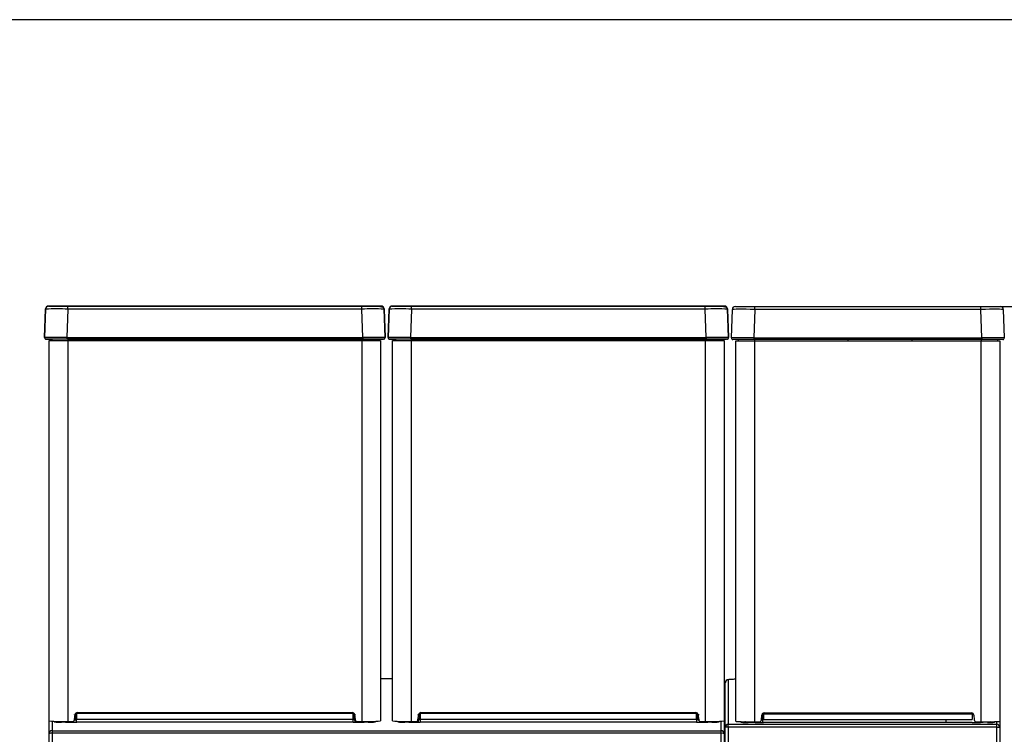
# Model space of a CAD drawing. Header units: millimetres. Extents: x 0 to 287, y 0 to 200.
# Tile 26 of 57: x 42 to 75, y 176 to 200. Entities that reach past the tile are written whole.
import ezdxf
from ezdxf.enums import TextEntityAlignment as Align

# ---------------------------------------------------------------- set-up
doc = ezdxf.new("R2010")
doc.units = ezdxf.units.MM
for name, color, linetype in [('130.190_BW4C_CTM', 7, 'Continuous'), ('Défaut', 7, 'Continuous'), ('Marges', 7, 'Continuous')]:
    doc.layers.add(name, color=color, linetype=linetype)
doc.styles.add('SEACAD_Arial', font='arial.ttf')
doc.dimstyles.new('ISO', dxfattribs={"dimtxt": 3, "dimasz": 3, "dimexe": 1.5, "dimexo": 0, "dimgap": 1.5, "dimtad": 1, "dimdec": 0, "dimlfac": 10, "dimtxsty": 'SEACAD_Arial', "dimblk1": '_SE_FILLED', "dimblk2": '_SE_FILLED', "dimsah": 1, "dimcen": 1.5, "dimazin": 0, "dimtfac": 1, "dimtdec": 3, "dimtmove": 0, "dimatfit": 3, "dimfxl": 1, "dimtolj": 1, "dimarcsym": 0})

# ---------------------------------------------------------------- blocks, each defined once
blk = doc.blocks.new('SE')
at = {"layer": '130.190_BW4C_CTM', "color": 7, "linetype": 'Continuous'}
for p, q in [((42.579, 190.357), (42.545, 189.405)), ((42.545, 189.4), (42.579, 190.352)), ((42.579, 190.352), (42.579, 190.357)), ((42.679, 190.454), (42.679, 190.449)), ((43.323, 190.352), (43.29, 189.4)), ((53.114, 190.454), (43.323, 190.454)), ((43.323, 190.449), (53.114, 190.449)), ((43.323, 190.352), (43.323, 190.449)), ((53.114, 190.352), (43.323, 190.352)), ((53.114, 190.352), (53.114, 190.449)), ((53.147, 189.4), (53.114, 190.352)), ((53.759, 190.449), (53.759, 190.454)), ((53.892, 189.405), (53.858, 190.357)), ((53.858, 190.357), (53.858, 190.352)), ((53.858, 190.352), (53.892, 189.4)), ((54.029, 190.357), (53.995, 189.405)), ((53.995, 189.4), (54.029, 190.352)), ((54.029, 190.352), (54.029, 190.357)), ((54.129, 190.454), (54.129, 190.449)), ((54.773, 190.352), (54.74, 189.4)), ((64.564, 190.454), (54.773, 190.454)), ((54.773, 190.449), (64.564, 190.449)), ((54.773, 190.352), (54.773, 190.449)), ((64.564, 190.352), (54.773, 190.352)), ((64.564, 190.352), (64.564, 190.449)), ((64.597, 189.4), (64.564, 190.352)), ((65.209, 190.449), (65.209, 190.454)), ((65.342, 189.405), (65.308, 190.357)), ((65.308, 190.357), (65.308, 190.352)), ((65.308, 190.352), (65.342, 189.4)), ((65.478, 190.352), (65.483, 190.342)), ((65.569, 190.439), (66.213, 190.439)), ((66.213, 190.439), (73.754, 190.439)), ((66.213, 190.342), (66.213, 190.439)), ((73.754, 190.439), (74.399, 190.439)), ((73.754, 190.342), (73.754, 190.439)), ((74.484, 190.342), (74.49, 190.353)), ((65.435, 189.39), (65.469, 190.342)), ((66.213, 190.342), (66.18, 189.39)), ((73.754, 190.342), (66.213, 190.342)), ((73.787, 189.39), (73.754, 190.342)), ((74.499, 190.342), (74.532, 189.39)), ((42.545, 189.405), (42.545, 189.4)), ((43.29, 189.4), (53.147, 189.4)), ((43.29, 189.4), (43.29, 189.349)), ((53.147, 189.4), (53.147, 189.349)), ((53.892, 189.4), (53.892, 189.405)), ((53.995, 189.405), (53.995, 189.4)), ((54.74, 189.4), (64.597, 189.4)), ((54.74, 189.4), (54.74, 189.349)), ((64.597, 189.4), (64.597, 189.349)), ((65.342, 189.4), (65.342, 189.405)), ((66.18, 189.39), (73.787, 189.39)), ((66.18, 189.39), (66.18, 189.339)), ((66.209, 189.39), (66.209, 189.289)), ((73.759, 189.39), (73.759, 189.289)), ((73.787, 189.39), (73.787, 189.339)), ((42.694, 189.299), (42.694, 189.304)), ((42.694, 176.62), (42.694, 189.299)), ((42.984, 189.299), (42.984, 189.299)), ((43.014, 189.299), (43.014, 189.299)), ((43.09, 189.299), (43.09, 189.299)), ((43.106, 189.299), (43.106, 189.299)), ((53.147, 189.349), (43.29, 189.349)), ((43.314, 189.349), (43.314, 189.299)), ((43.314, 189.299), (53.124, 189.299)), ((43.314, 189.299), (43.314, 176.6)), ((53.124, 189.299), (43.314, 189.299)), ((43.437, 189.299), (43.437, 189.299)), ((49.669, 189.348), (47.569, 189.348)), ((53, 189.299), (53, 189.299)), ((53.124, 189.299), (53.124, 189.349)), ((53.124, 176.6), (53.124, 189.299)), ((53.331, 189.299), (53.331, 189.299)), ((53.347, 189.299), (53.347, 189.299)), ((53.423, 189.299), (53.423, 189.299)), ((53.453, 189.299), (53.453, 189.299)), ((53.669, 189.349), (53.669, 189.299)), ((53.744, 189.304), (53.744, 189.299)), ((53.744, 189.299), (53.744, 176.62)), ((54.144, 189.299), (54.144, 189.304)), ((54.144, 176.62), (54.144, 189.299)), ((54.434, 189.299), (54.434, 189.299)), ((54.464, 189.299), (54.464, 189.299)), ((54.54, 189.299), (54.54, 189.299)), ((54.556, 189.299), (54.556, 189.299)), ((64.597, 189.349), (54.74, 189.349)), ((54.764, 189.349), (54.764, 189.299)), ((54.764, 189.299), (64.574, 189.299)), ((54.764, 189.299), (54.764, 176.6)), ((64.574, 189.299), (54.764, 189.299)), ((54.887, 189.299), (54.887, 189.299)), ((61.119, 189.348), (59.019, 189.348)), ((64.45, 189.299), (64.45, 189.299)), ((64.574, 189.299), (64.574, 189.349)), ((64.574, 176.6), (64.574, 189.299)), ((64.781, 189.299), (64.781, 189.299)), ((64.797, 189.299), (64.797, 189.299)), ((64.873, 189.299), (64.873, 189.299)), ((64.903, 189.299), (64.903, 189.299)), ((65.119, 189.349), (65.119, 189.299)), ((65.194, 189.304), (65.194, 189.299)), ((65.194, 189.299), (65.194, 176.62)), ((66.18, 189.339), (65.485, 189.339)), ((65.584, 176.611), (65.584, 189.289)), ((65.584, 189.289), (66.204, 189.289)), ((65.659, 189.339), (65.659, 189.289)), ((73.787, 189.339), (66.18, 189.339)), ((66.204, 189.289), (66.204, 176.59)), ((66.204, 189.289), (73.764, 189.289)), ((73.764, 176.59), (73.764, 189.289)), ((73.764, 189.289), (74.384, 189.289)), ((74.482, 189.339), (73.787, 189.339)), ((74.309, 189.339), (74.309, 189.289)), ((74.384, 189.289), (74.384, 176.611)), ((54.144, 178.025), (53.744, 178.025)), ((54.144, 178.025), (53.744, 178.025)), ((65.234, 176.412), (65.234, 177.893)), ((65.334, 177.993), (65.334, 176.512)), ((43.639, 176.9), (52.798, 176.9)), ((43.639, 176.9), (43.639, 176.87)), ((52.798, 176.9), (52.798, 176.87)), ((55.089, 176.9), (64.248, 176.9)), ((55.089, 176.9), (55.089, 176.87)), ((64.248, 176.9), (64.248, 176.87)), ((42.694, 176.197), (42.694, 176.62)), ((42.794, 176.61), (42.794, 176.296)), ((43.238, 176.584), (43.106, 176.581)), ((43.314, 176.6), (43.476, 176.6)), ((43.314, 176.582), (43.314, 176.6)), ((43.545, 176.664), (43.56, 176.827)), ((43.59, 176.824), (43.575, 176.661)), ((43.613, 176.891), (43.613, 176.677)), ((43.613, 176.677), (52.824, 176.677)), ((43.613, 176.579), (43.613, 176.677)), ((52.824, 176.579), (43.613, 176.579)), ((52.798, 176.87), (43.639, 176.87)), ((52.824, 176.677), (52.824, 176.888)), ((52.824, 176.579), (52.824, 176.677)), ((52.862, 176.661), (52.848, 176.824)), ((52.877, 176.827), (52.892, 176.664)), ((52.883, 176.663), (52.883, 176.58)), ((52.919, 176.58), (52.919, 176.614)), ((52.961, 176.6), (53.124, 176.6)), ((53.168, 176.583), (53.168, 176.6)), ((53.331, 176.581), (53.199, 176.584)), ((53.404, 176.594), (53.53, 176.591)), ((53.483, 176.592), (53.483, 176.582)), ((53.519, 176.583), (53.519, 176.591)), ((54.357, 176.591), (54.483, 176.594)), ((54.368, 176.583), (54.368, 176.591)), ((54.404, 176.582), (54.404, 176.592)), ((54.688, 176.584), (54.556, 176.581)), ((54.719, 176.583), (54.719, 176.6)), ((54.764, 176.6), (54.926, 176.6)), ((54.968, 176.58), (54.968, 176.614)), ((54.995, 176.664), (55.01, 176.827)), ((55.004, 176.58), (55.004, 176.663)), ((55.04, 176.824), (55.025, 176.661)), ((55.063, 176.891), (55.063, 176.677)), ((55.063, 176.677), (64.274, 176.677)), ((55.063, 176.677), (55.063, 176.579)), ((64.274, 176.579), (55.063, 176.579)), ((64.248, 176.87), (55.089, 176.87)), ((64.274, 176.677), (64.274, 176.888)), ((64.274, 176.677), (64.274, 176.579)), ((64.312, 176.661), (64.298, 176.824)), ((64.327, 176.827), (64.342, 176.664)), ((64.411, 176.6), (64.574, 176.6)), ((64.574, 176.6), (64.574, 176.582)), ((64.781, 176.581), (64.649, 176.584)), ((64.814, 176.58), (64.813, 176.602)), ((64.813, 176.602), (64.814, 176.58)), ((64.814, 176.58), (64.813, 176.602)), ((64.813, 176.602), (64.814, 176.58)), ((65.094, 176.296), (65.094, 176.61)), ((65.194, 176.62), (65.194, 176.197)), ((65.793, 176.581), (65.926, 176.584)), ((65.887, 176.592), (65.887, 176.593)), ((65.993, 176.571), (66.135, 176.574)), ((66.204, 176.59), (66.366, 176.59)), ((66.436, 176.654), (66.45, 176.817)), ((66.481, 176.57), (66.476, 176.869)), ((66.504, 176.877), (66.501, 176.667)), ((66.504, 176.667), (73.464, 176.667)), ((73.464, 176.57), (66.504, 176.57)), ((66.529, 176.89), (73.438, 176.89)), ((66.529, 176.89), (66.529, 176.86)), ((66.529, 176.86), (73.438, 176.86)), ((72.588, 176.667), (72.586, 176.57)), ((73.438, 176.86), (73.438, 176.89)), ((73.464, 176.87), (73.466, 176.667)), ((73.517, 176.817), (73.532, 176.654)), ((73.601, 176.59), (73.764, 176.59)), ((73.974, 176.571), (73.832, 176.574)), ((74.013, 176.592), (74.014, 176.57)), ((74.08, 176.592), (74.041, 176.584)), ((74.041, 176.584), (74.174, 176.581)), ((74.08, 176.593), (74.08, 176.592)), ((74.284, 176.512), (74.284, 176.6)), ((74.384, 176.611), (74.384, 176.412)), ((42.794, 176.296), (65.094, 176.296)), ((42.794, 176.296), (42.794, 176.209)), ((65.094, 176.209), (65.094, 176.296)), ((65.234, 174.385), (65.234, 176.412)), ((65.334, 176.412), (65.234, 176.412)), ((65.334, 176.512), (74.284, 176.512)), ((65.334, 176.412), (65.334, 176.512)), ((65.334, 176.412), (65.334, 174.385)), ((74.284, 176.412), (65.334, 176.412)), ((74.284, 176.412), (74.284, 176.512)), ((74.284, 174.385), (74.284, 176.412)), ((74.284, 176.412), (74.384, 176.412)), ((74.384, 176.412), (74.384, 174.385)), ((42.694, 160.003), (42.694, 176.197)), ((65.094, 176.209), (42.794, 176.209)), ((42.794, 176.209), (42.794, 160.015)), ((65.094, 160.015), (65.094, 176.209)), ((65.194, 176.197), (65.194, 160.003))]:
    blk.add_line(p, q, dxfattribs=at)
for centre, radius, start, end in [((42.679, 190.354), 0.1, 90, 178), ((42.679, 190.349), 0.1, 90, 178), ((42.947, 160.842), 29.513, 89.2702, 90.7157), ((51.271, -165.863), 356.313, 89.95733, 90.02641), ((53.49, 160.842), 29.513, 89.2843, 90.7298), ((53.759, 190.354), 0.1, 2, 90), ((53.759, 190.349), 0.1, 2, 90), ((54.129, 190.354), 0.1, 90, 178), ((54.129, 190.349), 0.1, 90, 178), ((54.397, 160.842), 29.513, 89.2702, 90.7157), ((62.721, -165.863), 356.313, 89.95733, 90.02641), ((64.94, 160.842), 29.513, 89.2843, 90.7298), ((65.209, 190.354), 0.1, 2, 90), ((65.209, 190.349), 0.1, 2, 90), ((65.569, 190.339), 0.1, 90, 178), ((74.399, 190.339), 0.1, 2, 90), ((42.912, 144.246), 45.156, 89.5206, 90.4653), ((42.595, 189.399), 0.05, 178, 270), ((53.525, 144.246), 45.156, 89.5347, 90.4794), ((53.842, 189.399), 0.05, 270, 2), ((53.842, 189.404), 0.05, 342.47, 2), ((54.362, 144.246), 45.156, 89.5206, 90.4653), ((54.045, 189.399), 0.05, 178, 270), ((64.975, 144.246), 45.156, 89.5347, 90.4794), ((65.292, 189.399), 0.05, 270, 2), ((65.292, 189.404), 0.05, 342.47, 2), ((65.485, 189.389), 0.05, 178, 270), ((69.334, 189.494), 0.155, 221.7715, 270), ((71.434, 189.544), 0.205, 270, 311.6183), ((74.482, 189.389), 0.05, 270, 2), ((47.569, 189.503), 0.155, 265.029, 269.9812), ((49.668, 189.553), 0.205, 270.0167, 274.3221), ((59.019, 189.503), 0.155, 265.029, 269.9812), ((61.118, 189.553), 0.205, 270.0167, 274.3221), ((43.64, 176.819), 0.0806, 90.4103, 174.6214), ((52.797, 176.819), 0.0806, 5.3786, 89.5897), ((55.09, 176.819), 0.0806, 90.4103, 174.6214), ((64.247, 176.819), 0.0806, 5.3786, 89.5897), ((43.165, 181.447), 4.849, 264.4225, 271.7569), ((43.028, 178.577), 1.997, 265.4579, 268.8128), ((43.049, 179.14), 2.56, 268.5854, 271.2754), ((43.599, 191.197), 14.618, 268.5856, 270.0556), ((52.838, 191.198), 14.619, 269.9445, 271.4144), ((53.272, 181.467), 4.87, 268.2584, 275.5622), ((53.388, 179.14), 2.56, 268.7245, 271.4146), ((53.421, 178.35), 1.769, 270.9712, 274.758), ((54.615, 181.447), 4.849, 264.4225, 271.7569), ((54.478, 178.577), 1.997, 265.4579, 268.8128), ((54.499, 179.14), 2.56, 268.5854, 271.2754), ((55.049, 191.197), 14.618, 268.5856, 270.0556), ((64.288, 191.198), 14.619, 269.9445, 271.4144), ((64.722, 181.467), 4.87, 268.2584, 275.5622), ((64.838, 179.14), 2.56, 268.7245, 271.4146), ((64.871, 178.35), 1.769, 270.9712, 274.758), ((65.904, 178.354), 1.784, 265.2319, 269.0585), ((65.936, 179.15), 2.58, 268.6333, 271.2679), ((66.486, 190.983), 14.413, 268.6036, 270.0686), ((73.481, 190.983), 14.413, 269.9314, 271.3964), ((74.031, 179.15), 2.58, 268.7321, 271.3668), ((74.063, 178.356), 1.785, 270.9436, 274.7661)]:
    blk.add_arc(centre, radius, start, end, dxfattribs=at)
for centre, major_axis, ratio, start_param, end_param in [((48.219, 190.45), (-3.396, 0), 0.000123, 3.501755, 6.049812), ((48.219, 190.45), (3.396, 0), 0.000123, 3.500789, 6.051038), ((46.37, 190.451), (7.263, 0), 0.000123, 4.568656, 4.959347), ((46.37, 190.451), (-7.967, 0), 0.000123, 1.46877, 1.817755), ((50.093, 190.449), (7.967, 0), 0.000123, 1.471855, 1.817755), ((48.219, 190.449), (1.143, 0), 0.000123, 4.684797, 4.973268), ((50.093, 190.449), (-7.263, 0), 0.000123, 4.572268, 4.959347), ((59.669, 190.45), (-3.396, 0), 0.000123, 3.501755, 6.049812), ((59.669, 190.45), (3.396, 0), 0.000123, 3.500789, 6.051038), ((57.82, 190.451), (7.263, 0), 0.000123, 4.568656, 4.959347), ((57.82, 190.451), (-7.967, 0), 0.000123, 1.46877, 1.817755), ((61.543, 190.449), (7.967, 0), 0.000123, 1.471855, 1.817755), ((59.669, 190.449), (1.143, 0), 0.000123, 4.684797, 4.973268), ((61.543, 190.449), (-7.263, 0), 0.000123, 4.572268, 4.959347), ((62.557, 190.3), (0, 0.15), 0.139663, 0.000124, 0.051404), ((66.214, 190.339), (-0.745, 0.003), 0.004677, 4.713466, 6.283044), ((73.753, 190.339), (0.745, 0.003), 0.004677, 0.000141, 1.56972), ((66.181, 189.389), (-0.745, 0.002), 0.002338, 4.713531, 6.283109), ((73.786, 189.389), (0.745, 0.002), 0.002338, 0.000076, 1.569655), ((43.314, 189.304), (0.62, 0), 0.000123, 2.644625, 3.141593), ((43.314, 189.299), (-0.62, 0), 0.000123, 0, 1.570796), ((43.314, 189.299), (0.545, 0), 0.000123, 3.141593, 4.712389), ((53.124, 189.299), (0.545, 0), 0.000123, 4.712389, 6.283185), ((53.124, 189.299), (-0.62, 0), 0.000123, 1.570796, 3.141593), ((53.124, 189.304), (0.62, 0), 0.000123, 0, 0.496968), ((54.764, 189.304), (0.62, 0), 0.000123, 2.644625, 3.141593), ((54.764, 189.299), (-0.62, 0), 0.000123, 0, 1.570796), ((54.764, 189.299), (0.545, 0), 0.000123, 3.141593, 4.712389), ((64.574, 189.299), (0.545, 0), 0.000123, 4.712389, 6.283185), ((64.574, 189.299), (-0.62, 0), 0.000123, 1.570796, 3.141593), ((64.574, 189.304), (0.62, 0), 0.000123, 0, 0.496968), ((65.334, 177.893), (0.1, 0), 0.999391, 1.570796, 3.141593), ((65.854, 177.993), (0.52, 0), 0.034899, 2.116747, 3.141593), ((43.476, 176.67), (0, -0.07), 0.999391, 0, 1.483477), ((43.545, 176.664), (-0.0299, 0.0026), 0.000122, 0, 3.144647), ((43.56, 176.827), (-0.0299, 0.0026), 0.000122, 0, 3.144647), ((52.877, 176.827), (0.0299, 0.0026), 0.000122, 3.138538, 6.283185), ((52.892, 176.664), (0.0299, 0.0026), 0.000122, 3.138538, 6.283185), ((52.961, 176.67), (0, 0.07), 0.999391, 1.658116, 3.141593), ((54.926, 176.67), (0, -0.07), 0.999391, 0, 1.483477), ((54.995, 176.664), (-0.0299, 0.0026), 0.000122, 0, 3.144647), ((55.01, 176.827), (-0.0299, 0.0026), 0.000122, 0, 3.144647), ((64.327, 176.827), (0.0299, 0.0026), 0.000122, 3.138538, 6.283185), ((64.342, 176.664), (0.0299, 0.0026), 0.000122, 3.138538, 6.283185), ((64.411, 176.67), (0, 0.07), 0.999391, 1.658116, 3.141593), ((66.204, 176.611), (-0.62, 0), 0.033231, 0, 1.570796), ((66.366, 176.66), (0, 0.07), 0.999391, 3.141593, 4.625069), ((66.529, 176.81), (0, 0.08), 0.999391, 0, 1.483477), ((73.438, 176.81), (0, 0.08), 0.999391, 4.799709, 6.283185), ((73.601, 176.66), (0, 0.07), 0.999391, 1.658116, 3.141593), ((73.764, 176.611), (-0.62, 0), 0.033231, 1.570796, 3.141593), ((74.08, 176.692), (-0.1, 0), 0.999391, 1.402583, 1.570796), ((42.794, 176.197), (0.1, 0), 0.999387, 1.570796, 3.141593), ((65.094, 176.197), (-0.1, 0), 0.999387, 3.141593, 4.712389), ((65.334, 176.412), (0.1, 0), 0.999391, 1.570796, 3.141593), ((74.284, 176.412), (0.1, 0), 0.999391, 0, 1.570796), ((42.794, 176.197), (0.1, 0), 0.121748, 1.570796, 3.141593), ((65.094, 176.197), (0.1, 0), 0.121748, 0, 1.570796)]:
    blk.add_ellipse(centre, major_axis=major_axis, ratio=ratio, start_param=start_param, end_param=end_param, dxfattribs=at)
for centre in [(48.219, 190.449), (59.669, 190.449)]:
    blk.add_ellipse(centre, major_axis=(1.141, 0), ratio=0.000123, dxfattribs=at)
for points, degree, knots in [([(43.323, 190.454), (43.26, 190.454), (43.197, 190.454), (43.135, 190.454), (43.076, 190.454), (43.018, 190.454), (42.965, 190.454), (42.912, 190.454), (42.867, 190.454), (42.822, 190.454), (42.787, 190.454), (42.752, 190.454), (42.728, 190.454), (42.703, 190.454), (42.691, 190.454), (42.679, 190.454), (42.679, 190.454)], 2, [0, 0, 0, 0.125, 0.125, 0.25, 0.25, 0.375, 0.375, 0.5, 0.5, 0.625, 0.625, 0.75, 0.75, 0.875, 0.875, 1, 1, 1]), ([(42.679, 190.449), (42.679, 190.449), (42.691, 190.449), (42.703, 190.449), (42.728, 190.449), (42.752, 190.449), (42.787, 190.449), (42.822, 190.449), (42.867, 190.449), (42.912, 190.449), (42.965, 190.449), (43.018, 190.449), (43.076, 190.449), (43.135, 190.449), (43.197, 190.449), (43.26, 190.449), (43.323, 190.449)], 2, [0, 0, 0, 0.125, 0.125, 0.25, 0.25, 0.375, 0.375, 0.5, 0.5, 0.625, 0.625, 0.75, 0.75, 0.875, 0.875, 1, 1, 1]), ([(45.039, 190.45), (44.979, 190.45), (45.007, 190.45), (45.215, 190.45), (45.388, 190.45), (45.558, 190.45)], 3, [0, 0, 0, 0, 0.5, 0.5, 1, 1, 1, 1]), ([(45.329, 190.45), (45.192, 190.45), (45.065, 190.45), (44.987, 190.45), (44.986, 190.45), (44.986, 190.45)], 3, [0, 0, 0, 0, 0.5, 0.5, 0.5039256, 0.5039256, 0.5039256, 0.5039256]), ([(51.408, 190.45), (51.391, 190.45), (51.364, 190.45), (51.222, 190.45), (51.049, 190.45), (50.88, 190.45)], 3, [0.3165801, 0.3165801, 0.3165801, 0.3165801, 0.5, 0.5, 1, 1, 1, 1]), ([(53.759, 190.454), (53.759, 190.454), (53.746, 190.454), (53.734, 190.454), (53.709, 190.454), (53.685, 190.454), (53.65, 190.454), (53.615, 190.454), (53.57, 190.454), (53.525, 190.454), (53.472, 190.454), (53.419, 190.454), (53.361, 190.454), (53.302, 190.454), (53.24, 190.454), (53.177, 190.454), (53.114, 190.454)], 2, [0, 0, 0, 0.125, 0.125, 0.25, 0.25, 0.375, 0.375, 0.5, 0.5, 0.625, 0.625, 0.75, 0.75, 0.875, 0.875, 1, 1, 1]), ([(53.815, 190.401), (53.79, 190.417), (53.735, 190.429), (53.628, 190.44), (53.497, 190.446), (53.318, 190.45), (53.192, 190.451), (53.114, 190.452)], 3, [0.0902727, 0.0902727, 0.0902727, 0.0902727, 0.2769726, 0.4173485, 0.5851398, 0.7794573, 1, 1, 1, 1]), ([(53.114, 190.449), (53.177, 190.449), (53.24, 190.449), (53.302, 190.449), (53.361, 190.449), (53.419, 190.449), (53.472, 190.449), (53.525, 190.449), (53.57, 190.449), (53.615, 190.449), (53.65, 190.449), (53.685, 190.449), (53.709, 190.449), (53.734, 190.449), (53.746, 190.449), (53.759, 190.449), (53.759, 190.449)], 2, [0, 0, 0, 0.125, 0.125, 0.25, 0.25, 0.375, 0.375, 0.5, 0.5, 0.625, 0.625, 0.75, 0.75, 0.875, 0.875, 1, 1, 1]), ([(54.773, 190.454), (54.71, 190.454), (54.647, 190.454), (54.585, 190.454), (54.526, 190.454), (54.468, 190.454), (54.415, 190.454), (54.362, 190.454), (54.317, 190.454), (54.272, 190.454), (54.237, 190.454), (54.202, 190.454), (54.178, 190.454), (54.153, 190.454), (54.141, 190.454), (54.129, 190.454), (54.129, 190.454)], 2, [0, 0, 0, 0.125, 0.125, 0.25, 0.25, 0.375, 0.375, 0.5, 0.5, 0.625, 0.625, 0.75, 0.75, 0.875, 0.875, 1, 1, 1]), ([(54.129, 190.449), (54.129, 190.449), (54.141, 190.449), (54.153, 190.449), (54.178, 190.449), (54.202, 190.449), (54.237, 190.449), (54.272, 190.449), (54.317, 190.449), (54.362, 190.449), (54.415, 190.449), (54.468, 190.449), (54.526, 190.449), (54.585, 190.449), (54.647, 190.449), (54.71, 190.449), (54.773, 190.449)], 2, [0, 0, 0, 0.125, 0.125, 0.25, 0.25, 0.375, 0.375, 0.5, 0.5, 0.625, 0.625, 0.75, 0.75, 0.875, 0.875, 1, 1, 1]), ([(56.489, 190.45), (56.429, 190.45), (56.457, 190.45), (56.665, 190.45), (56.838, 190.45), (57.008, 190.45)], 3, [0, 0, 0, 0, 0.5, 0.5, 1, 1, 1, 1]), ([(56.779, 190.45), (56.642, 190.45), (56.515, 190.45), (56.437, 190.45), (56.436, 190.45), (56.436, 190.45)], 3, [0, 0, 0, 0, 0.5, 0.5, 0.5039256, 0.5039256, 0.5039256, 0.5039256]), ([(62.858, 190.45), (62.841, 190.45), (62.814, 190.45), (62.672, 190.45), (62.499, 190.45), (62.33, 190.45)], 3, [0.3165801, 0.3165801, 0.3165801, 0.3165801, 0.5, 0.5, 1, 1, 1, 1]), ([(65.209, 190.454), (65.209, 190.454), (65.196, 190.454), (65.184, 190.454), (65.159, 190.454), (65.135, 190.454), (65.1, 190.454), (65.065, 190.454), (65.02, 190.454), (64.975, 190.454), (64.922, 190.454), (64.869, 190.454), (64.811, 190.454), (64.752, 190.454), (64.69, 190.454), (64.627, 190.454), (64.564, 190.454)], 2, [0, 0, 0, 0.125, 0.125, 0.25, 0.25, 0.375, 0.375, 0.5, 0.5, 0.625, 0.625, 0.75, 0.75, 0.875, 0.875, 1, 1, 1]), ([(65.265, 190.401), (65.24, 190.417), (65.185, 190.429), (65.078, 190.44), (64.947, 190.446), (64.768, 190.45), (64.642, 190.451), (64.564, 190.452)], 3, [0.0902727, 0.0902727, 0.0902727, 0.0902727, 0.2769726, 0.4173485, 0.5851398, 0.7794573, 1, 1, 1, 1]), ([(64.564, 190.449), (64.627, 190.449), (64.69, 190.449), (64.752, 190.449), (64.811, 190.449), (64.869, 190.449), (64.922, 190.449), (64.975, 190.449), (65.02, 190.449), (65.065, 190.449), (65.1, 190.449), (65.135, 190.449), (65.159, 190.449), (65.184, 190.449), (65.196, 190.449), (65.209, 190.449), (65.209, 190.449)], 2, [0, 0, 0, 0.125, 0.125, 0.25, 0.25, 0.375, 0.375, 0.5, 0.5, 0.625, 0.625, 0.75, 0.75, 0.875, 0.875, 1, 1, 1]), ([(42.546, 189.39), (42.554, 189.378), (42.585, 189.332), (42.662, 189.352), (42.772, 189.349), (42.807, 189.349)], 3, [0, 0, 0, 0, 0.178689, 0.7778, 1, 1, 1, 1]), ([(53.147, 189.349), (53.223, 189.349), (53.34, 189.349), (53.524, 189.349), (53.683, 189.35), (53.779, 189.348), (53.862, 189.354), (53.88, 189.376), (53.891, 189.39)], 3, [0, 0, 0, 0, 0.186925, 0.333843, 0.530061, 0.722843, 0.845434, 1, 1, 1, 1]), ([(53.996, 189.39), (54.004, 189.378), (54.035, 189.332), (54.112, 189.352), (54.222, 189.349), (54.257, 189.349)], 3, [0, 0, 0, 0, 0.178689, 0.7778, 1, 1, 1, 1]), ([(64.597, 189.349), (64.673, 189.349), (64.79, 189.349), (64.974, 189.349), (65.133, 189.35), (65.229, 189.348), (65.312, 189.354), (65.33, 189.376), (65.341, 189.39)], 3, [0, 0, 0, 0, 0.186925, 0.333843, 0.530061, 0.722843, 0.845434, 1, 1, 1, 1]), ([(43.29, 189.349), (43.221, 189.349), (43.154, 189.349), (43.087, 189.349), (43.024, 189.349), (42.961, 189.349), (42.904, 189.349), (42.847, 189.349), (42.799, 189.349), (42.75, 189.349), (42.712, 189.349), (42.674, 189.349), (42.648, 189.349), (42.622, 189.349), (42.609, 189.349), (42.595, 189.349), (42.595, 189.349)], 2, [0, 0, 0, 0.125, 0.125, 0.25, 0.25, 0.375, 0.375, 0.5, 0.5, 0.625, 0.625, 0.75, 0.75, 0.875, 0.875, 1, 1, 1]), ([(53.842, 189.349), (53.842, 189.349), (53.828, 189.349), (53.815, 189.349), (53.789, 189.349), (53.763, 189.349), (53.725, 189.349), (53.687, 189.349), (53.638, 189.349), (53.59, 189.349), (53.533, 189.349), (53.476, 189.349), (53.413, 189.349), (53.35, 189.349), (53.283, 189.349), (53.216, 189.349), (53.147, 189.349)], 2, [0, 0, 0, 0.125, 0.125, 0.25, 0.25, 0.375, 0.375, 0.5, 0.5, 0.625, 0.625, 0.75, 0.75, 0.875, 0.875, 1, 1, 1]), ([(54.74, 189.349), (54.671, 189.349), (54.604, 189.349), (54.537, 189.349), (54.474, 189.349), (54.411, 189.349), (54.354, 189.349), (54.297, 189.349), (54.249, 189.349), (54.2, 189.349), (54.162, 189.349), (54.124, 189.349), (54.098, 189.349), (54.072, 189.349), (54.059, 189.349), (54.045, 189.349), (54.045, 189.349)], 2, [0, 0, 0, 0.125, 0.125, 0.25, 0.25, 0.375, 0.375, 0.5, 0.5, 0.625, 0.625, 0.75, 0.75, 0.875, 0.875, 1, 1, 1]), ([(65.292, 189.349), (65.292, 189.349), (65.278, 189.349), (65.265, 189.349), (65.239, 189.349), (65.213, 189.349), (65.175, 189.349), (65.137, 189.349), (65.088, 189.349), (65.04, 189.349), (64.983, 189.349), (64.926, 189.349), (64.863, 189.349), (64.8, 189.349), (64.733, 189.349), (64.666, 189.349), (64.597, 189.349)], 2, [0, 0, 0, 0.125, 0.125, 0.25, 0.25, 0.375, 0.375, 0.5, 0.5, 0.625, 0.625, 0.75, 0.75, 0.875, 0.875, 1, 1, 1]), ([(65.58, 178.009), (65.548, 178.008), (65.475, 178.006), (65.383, 178.002), (65.339, 177.997), (65.309, 177.992), (65.285, 177.982), (65.263, 177.966), (65.243, 177.94), (65.234, 177.913), (65.234, 177.897), (65.234, 177.893)], 3, [0.1102888, 0.1102888, 0.1102888, 0.1102888, 0.2693716, 0.495437, 0.7274602, 0.8053237, 0.8418881, 0.8825614, 0.9303598, 0.982452, 1, 1, 1, 1]), ([(42.87, 176.586), (42.862, 176.587), (42.862, 176.588), (42.876, 176.589), (42.889, 176.59), (42.907, 176.591)], 3, [0, 0, 0, 0, 0.5, 0.5, 1, 1, 1, 1]), ([(53.53, 176.591), (53.548, 176.59), (53.561, 176.589), (53.575, 176.588), (53.575, 176.587), (53.568, 176.586)], 3, [0, 0, 0, 0, 0.5, 0.5, 1, 1, 1, 1]), ([(54.32, 176.586), (54.312, 176.587), (54.312, 176.588), (54.326, 176.589), (54.339, 176.59), (54.357, 176.591)], 3, [0, 0, 0, 0, 0.5, 0.5, 1, 1, 1, 1]), ([(64.98, 176.591), (64.998, 176.59), (65.011, 176.589), (65.025, 176.588), (65.025, 176.587), (65.018, 176.586)], 3, [0, 0, 0, 0, 0.5, 0.5, 1, 1, 1, 1]), ([(65.756, 176.577), (65.749, 176.578), (65.749, 176.578), (65.763, 176.58), (65.776, 176.58), (65.793, 176.581)], 3, [0, 0, 0, 0, 0.5, 0.5, 1, 1, 1, 1]), ([(65.926, 176.584), (65.913, 176.585), (65.903, 176.587), (65.89, 176.589), (65.887, 176.59), (65.887, 176.592)], 3, [0, 0, 0, 0, 0.5, 0.5, 1, 1, 1, 1]), ([(74.212, 176.577), (74.218, 176.578), (74.218, 176.578), (74.204, 176.58), (74.191, 176.58), (74.174, 176.581)], 3, [0, 0, 0, 0, 0.5, 0.5, 1, 1, 1, 1])]:
    blk.add_open_spline(points, degree=degree, knots=knots, dxfattribs=at)
for points in [[(44.986, 190.45), (44.91, 190.45), (44.883, 190.45), (44.915, 190.45)], [(51.397, 190.45), (51.427, 190.45), (51.435, 190.45), (51.423, 190.45)], [(56.436, 190.45), (56.36, 190.45), (56.333, 190.45), (56.365, 190.45)], [(62.847, 190.45), (62.877, 190.45), (62.885, 190.45), (62.873, 190.45)], [(65.476, 190.378), (65.473, 190.365), (65.473, 190.357), (65.478, 190.352)], [(74.49, 190.353), (74.494, 190.357), (74.494, 190.365), (74.491, 190.378)]]:
    blk.add_open_spline(points, degree=3, dxfattribs=at)
blk = doc.blocks.new('DMBLK14')
at = {"layer": 'Défaut', "linetype": 'Continuous'}
for points in [[(99.786, 187.439), (99.286, 190.439), (98.786, 187.439)], [(99.786, 125.89), (98.786, 125.89), (99.286, 122.89)]]:
    blk.add_hatch(color=7, dxfattribs=at).paths.add_polyline_path(points)
at = {"layer": 'Défaut', "color": 7, "linetype": 'Continuous'}
for p, q in [((73.754, 190.439), (100.786, 190.439)), ((99.286, 122.89), (99.286, 190.439)), ((90.173, 122.89), (100.786, 122.89))]:
    blk.add_line(p, q, dxfattribs=at)
at = {"layer": 'Défaut', "color": 7, "linetype": 'Continuous', "style": 'SEACAD_Arial'}
blk.add_text('675', height=3, rotation=90, dxfattribs=at).set_placement((95.536, 153.143), align=Align.TOP_LEFT)
blk = doc.blocks.new('_SE_FILLED')
at = {"color": 0}
blk.add_line((0, 0), (-1, 0), dxfattribs=at)
blk.add_solid([(0, 0), (-1, -0.1665), (-1, 0.1665), (0, 0)], dxfattribs=at)

msp = doc.modelspace()

# ---------------------------------------------------------------- linework, layer by layer
at = {"layer": 'Marges', "color": 7, "linetype": 'Continuous'}
msp.add_line((287, 200), (10, 200), dxfattribs=at)

# ---------------------------------------------------------------- block references
at = {"layer": 'Défaut'}
msp.add_blockref('SE', (0, 0), dxfattribs=at)

# ---------------------------------------------------------------- dimensions: what is measured, and where the dimension line sits
at = {"layer": 'Défaut', "color": 7, "linetype": 'Continuous'}
dim = msp.add_linear_dim(base=(99.2862, 190.4386), p1=(87.008, 122.8899), p2=(73.754, 190.4386), angle=90, text='\\A1;<>', dimstyle='ISO', dxfattribs=at)
dim.commit()
dim.dimension.update_dxf_attribs({"geometry": 'DMBLK14', "text_midpoint": (99.2862, 156.6643), "dimtype": 160})

doc.saveas('drawing.dxf')
